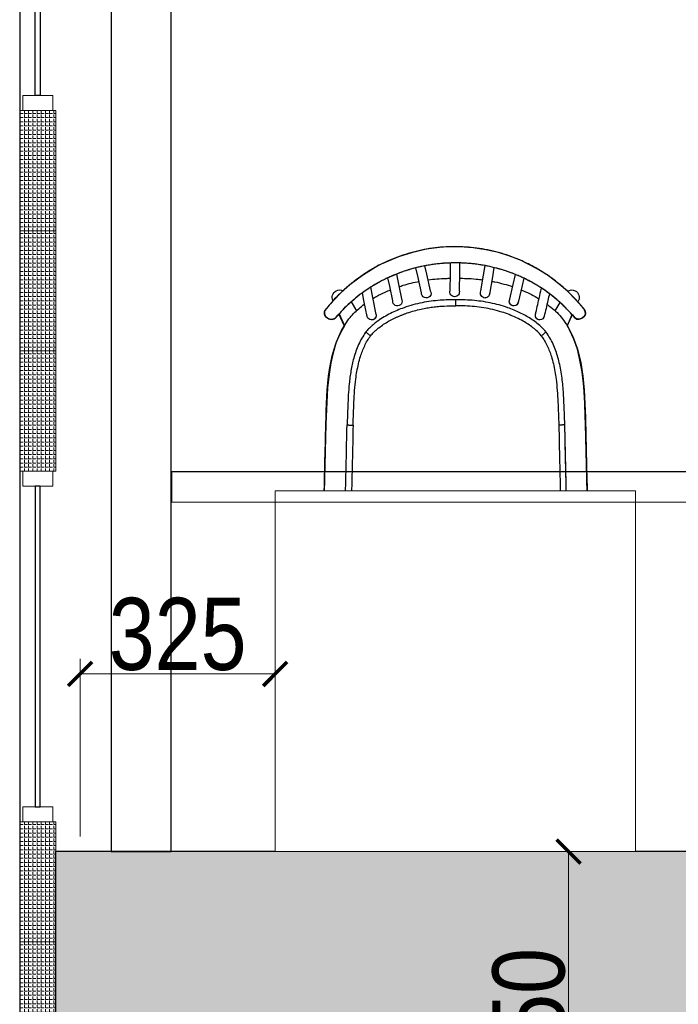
# Model space of a CAD drawing. Header units: millimetres. Extents: x -106827 to 92813, y -35754 to 7831.
# Tile 131 of 150: x -3996 to -2900, y -22921 to -21283. Entities that reach past the tile are written whole.
import ezdxf
from ezdxf.xclip import XClip

# ---------------------------------------------------------------- set-up
doc = ezdxf.new("R2010")
doc.units = ezdxf.units.MM
doc.header["$XCLIPFRAME"] = 2
doc.header["$PDMODE"] = 35
doc.linetypes.add('General Arrangement Plan$0$( Hidden )', pattern=[0.375, 0.25, -0.125])
for name, color, linetype, lineweight in [('General Arrangement Plan$0$DIM', 7, 'Continuous', 13), ('General Arrangement Plan$1$0 Existing_ Walls_Pen_No__1', 7, 'Continuous', 13), ('General Arrangement Plan$1$glass partition', 132, 'Continuous', 0)]:
    doc.layers.add(name, color=color, linetype=linetype, lineweight=lineweight)
doc.layers.add('General Arrangement Plan$1$A - Furniture', color=7, linetype='Continuous', lineweight=5, true_color=0x0066cc)
for name, color, linetype in [('General Arrangement Plan$1$Furniture', 7, 'Continuous'), ('General Arrangement Plan$1$id-partition', 7, 'Continuous'), ('IFF-35 HEAVY', 100, 'Continuous'), ('M-HVAC-INSULATION', 7, 'Continuous')]:
    doc.layers.add(name, color=color, linetype=linetype)
doc.styles.add('General Arrangement Plan$1$Standard', font='ARIALN.TTF')
doc.dimstyles.new('General Arrangement Plan$1$TFS-Dim', dxfattribs={"dimtxt": 120, "dimasz": 40, "dimexe": 25, "dimexo": 25, "dimgap": 4.5, "dimtad": 1, "dimdec": 0, "dimzin": 0, "dimdsep": 46, "dimtxsty": 'General Arrangement Plan$1$Standard', "dimblk": 'General Arrangement Plan$1$_ArchTick', "dimcen": 0.09, "dimdle": 2, "dimclrd": 256, "dimclre": 8, "dimadec": 0, "dimazin": 0, "dimtfac": 1, "dimtdec": 0, "dimtofl": 0, "dimtmove": 1, "dimatfit": 3, "dimfxl": 1, "dimtolj": 1, "dimtzin": 0, "dimlwd": -1, "dimlwe": -1, "dimarcsym": 0})

# ---------------------------------------------------------------- blocks, each defined once
blk = doc.blocks.new('General Arrangement Plan$1$SPINDLE CHAIR')
at = {"layer": 'General Arrangement Plan$1$Furniture', "extrusion": (0, 0, -1)}
for p, q in [((1282.61, -174.23), (1284.59, -173.49)), ((1284.59, -173.49), (1286.18, -172.96)), ((1286.18, -172.96), (1288.27, -172.52)), ((1288.27, -172.52), (1290.36, -172.19)), ((1290.36, -172.19), (1292.63, -172.04)), ((1292.63, -172.04), (1295.52, -172.09)), ((1295.52, -172.09), (1298.2, -172.42)), ((1298.2, -172.42), (1300.62, -173.03)), ((1300.62, -173.03), (1302.78, -173.69)), ((1279.72, -175.68), (1282.61, -174.23)), ((1302.78, -173.69), (1306.07, -175.12)), ((1306.07, -175.12), (1308.79, -176.8)), ((1276.06, -178.23), (1277.89, -176.83)), ((1277.89, -176.83), (1279.72, -175.68)), ((1308.79, -176.8), (1310.91, -178.36)), ((1274.66, -179.42), (1276.06, -178.23)), ((1310.91, -178.36), (1312.34, -179.66)), ((1273.33, -180.8), (1274.66, -179.42)), ((1312.34, -179.66), (1313.54, -180.9)), ((1271.93, -182.32), (1273.33, -180.8)), ((1313.54, -180.9), (1314.57, -182.03)), ((1271.7, -183.21), (1271.72, -182.88)), ((1271.85, -183.57), (1271.7, -183.21)), ((1271.72, -182.88), (1271.93, -182.32)), ((1273.91, -183.32), (1273.46, -183.83)), ((1274.7, -185.15), (1273.91, -183.32)), ((1312.7, -183.2), (1311.81, -185.16)), ((1312.86, -183.38), (1312.7, -183.2)), ((1313.16, -183.72), (1312.86, -183.38)), ((1314.57, -182.03), (1314.81, -182.32)), ((1314.81, -182.32), (1315.04, -182.64)), ((1315.08, -183.35), (1314.96, -183.61)), ((1315.04, -182.64), (1315.12, -182.86)), ((1315.11, -183.15), (1315.08, -183.35)), ((1315.12, -182.86), (1315.11, -183.15)), ((1272.28, -183.93), (1271.85, -183.57)), ((1272.71, -184.05), (1272.28, -183.93)), ((1273.1, -184.05), (1272.71, -184.05)), ((1273.46, -183.83), (1273.1, -184.05)), ((1313.49, -184.03), (1313.16, -183.72)), ((1313.85, -184.13), (1313.49, -184.03)), ((1314.25, -184.09), (1313.85, -184.13)), ((1314.37, -184.02), (1314.25, -184.09)), ((1314.57, -183.93), (1314.37, -184.02)), ((1314.74, -183.81), (1314.57, -183.93)), ((1314.96, -183.61), (1314.74, -183.81)), ((1273.63, -187.38), (1274.7, -185.15)), ((1311.81, -185.16), (1312.22, -185.94)), ((1312.22, -185.94), (1312.6, -186.68)), ((1312.6, -186.68), (1313.15, -187.9)), ((1273.03, -189.06), (1273.63, -187.38)), ((1313.15, -187.9), (1313.7, -189.68)), ((1272.65, -190.63), (1273.03, -189.06)), ((1313.7, -189.68), (1314.07, -191.33)), ((1272.24, -192.82), (1272.65, -190.63)), ((1314.07, -191.33), (1314.31, -192.85)), ((1271.95, -195.27), (1272.24, -192.82)), ((1314.31, -192.85), (1314.62, -195.48)), ((1271.77, -198.03), (1271.95, -195.27)), ((1314.62, -195.48), (1314.63, -195.48)), ((1314.63, -195.48), (1314.9, -201.49)), ((1271.72, -200.22), (1271.77, -198.03)), ((1271.66, -201.49), (1271.72, -200.22)), ((1271.35, -215.2), (1271.66, -201.49)), ((1314.9, -201.49), (1315.21, -215.26)), ((1271.35, -215.3), (1271.35, -215.2)), ((1271.38, -215.8), (1271.35, -215.3)), ((1271.53, -216.29), (1271.38, -215.8)), ((1315.18, -215.63), (1315.02, -216.36)), ((1315.21, -215.26), (1315.18, -215.63)), ((1271.8, -216.87), (1271.53, -216.29)), ((1272.2, -217.36), (1271.8, -216.87)), ((1272.59, -217.71), (1272.2, -217.36)), ((1273.17, -218.04), (1272.59, -217.71)), ((1314.14, -217.57), (1313.63, -217.92)), ((1314.62, -217.03), (1314.14, -217.57)), ((1315.02, -216.36), (1314.62, -217.03)), ((1273.77, -218.2), (1273.17, -218.04)), ((1274.35, -218.26), (1273.77, -218.2)), ((1312.21, -218.26), (1274.35, -218.26)), ((1312.97, -218.18), (1312.21, -218.26)), ((1313.63, -217.92), (1312.97, -218.18))]:
    blk.add_line(p, q, dxfattribs=at)
at = {"layer": 'General Arrangement Plan$1$Furniture'}
for p, q in [((1288.65, -176.76), (1288.4, -175.17)), ((1292.65, -174.73), (1292.67, -176.39)), ((1294.17, -176.56), (1294.14, -174.73)), ((1298.45, -175.21), (1298.13, -176.61)), ((1283.74, -178.33), (1283.35, -176.65)), ((1286.93, -175.49), (1287.18, -177.01)), ((1289.08, -179.39), (1288.65, -176.76)), ((1292.67, -176.39), (1292.71, -179.31)), ((1294.21, -179.28), (1294.17, -176.56)), ((1298.13, -176.61), (1297.51, -179.34)), ((1299.55, -177.13), (1299.91, -175.54)), ((1303.14, -176.58), (1302.78, -178.27)), ((1281.96, -177.26), (1282.24, -178.49)), ((1282.24, -178.49), (1282.88, -181.29)), ((1284.34, -180.96), (1283.74, -178.33)), ((1287.18, -177.01), (1287.65, -179.93)), ((1298.97, -179.68), (1299.55, -177.13)), ((1302.78, -178.27), (1302.22, -180.98)), ((1304.25, -178.57), (1304.55, -177.19)), ((1303.74, -181), (1304.25, -178.57)), ((1307.47, -178.78), (1307.13, -180.47)), ((1308.56, -180.96), (1308.81, -179.7)), ((1272.84, -180.99), (1272.94, -181.21)), ((1276.73, -182.71), (1275.91, -181.3)), ((1307.13, -180.47), (1306.55, -183.31)), ((1308.01, -183.62), (1308.56, -180.96)), ((1310.7, -181.21), (1309.82, -182.71)), ((1313.7, -181.03), (1313.72, -180.99)), ((1271.71, -182.86), (1271.69, -183.03)), ((1273.91, -183.34), (1274.74, -185.15)), ((1311.82, -185.15), (1312.71, -183.2)), ((1315.1, -183.25), (1315.12, -183.08)), ((1272.21, -183.86), (1272.2, -183.86)), ((1278.23, -186.23), (1278.76, -185.65)), ((1274.84, -213.88), (1275.12, -201.67)), ((1273.2, -218.02), (1272.74, -219.01)), ((1274.96, -220.16), (1276.07, -218.26)), ((1310.49, -218.26), (1311.61, -220.16)), ((1313.82, -219.01), (1313.37, -218.02))]:
    blk.add_line(p, q, dxfattribs=at)
for centre, radius, start, end in [((1273.97, -180.47), 1.25, 117.447, 204.574), ((1273.97, -180.47), 1.25, 56.327, 117.447), ((1288.39, -179.8), 0.75, 177.8272, 270), ((1288.36, -179.75), 0.807, 272.0907, 26.554), ((1293.49, -179.54), 0.821, 163.5335, 267.6725), ((1293.43, -179.54), 0.82, 272.3434, 18.2433), ((1298.18, -179.76), 0.794, 147.9665, 6.382), ((1312.58, -180.47), 1.25, 62.553, 116.2893), ((1312.58, -180.47), 1.25, 335.4289, 62.553), ((1283.61, -181.13), 0.75, 181.8784, 270), ((1283.61, -181.13), 0.75, 192.7269, 261.4854), ((1283.61, -181.13), 0.75, 270, 23.451), ((1302.98, -181.11), 0.772, 159.0637, 8.4275), ((1279.28, -183.46), 0.75, 270, 23.6737), ((1307.28, -183.46), 0.75, 157.3975, 359.0775), ((1307.28, -183.46), 0.75, 167.9079, 261.4872), ((1279.28, -183.46), 0.75, 181.8829, 270), ((1273.88, -219.53), 1.25, 155.3531, 242.4772), ((1312.68, -219.53), 1.25, 297.5228, 24.6498), ((1273.88, -219.53), 1.25, 242.4772, 329.6042), ((1312.68, -219.53), 1.25, 210.3987, 297.5228)]:
    blk.add_arc(centre, radius, start, end, dxfattribs=at)
for points, knots in [([(1272.04, -182.25), (1272.44, -181.78), (1273.23, -180.83), (1274.55, -179.52), (1275.94, -178.28), (1277.41, -177.15), (1278.95, -176.12), (1280.56, -175.19), (1282.23, -174.38), (1283.95, -173.68), (1285.72, -173.09), (1287.51, -172.63), (1289.33, -172.3), (1291.17, -172.09), (1293.02, -172), (1294.87, -172.03), (1296.71, -172.19), (1298.53, -172.48), (1300.33, -172.89), (1302.1, -173.42), (1303.82, -174.06), (1305.5, -174.82), (1307.13, -175.69), (1308.69, -176.67), (1310.19, -177.76), (1311.62, -178.93), (1312.85, -180.1), (1313.91, -181.23), (1314.5, -181.95), (1314.8, -182.31)], [0, 0, 0, 0, 0.037753, 0.075634, 0.113559, 0.151441, 0.189193, 0.226953, 0.264842, 0.302775, 0.340664, 0.378422, 0.41605, 0.453808, 0.491609, 0.529366, 0.566994, 0.604451, 0.642035, 0.679663, 0.717248, 0.754706, 0.792252, 0.829925, 0.867641, 0.905315, 0.942862, 0.971431, 1, 1, 1, 1]), ([(1273.58, -183.72), (1273.6, -183.69), (1273.81, -183.44), (1274.22, -182.98), (1274.82, -182.34), (1275.44, -181.73), (1276.09, -181.13), (1276.76, -180.56), (1277.44, -180.01), (1278.15, -179.49), (1278.87, -179), (1279.61, -178.53), (1280.36, -178.08), (1281.13, -177.66), (1281.91, -177.28), (1282.7, -176.91), (1283.5, -176.58), (1284.32, -176.27), (1285.14, -175.99), (1285.97, -175.74), (1286.81, -175.51), (1287.65, -175.32), (1288.49, -175.15), (1289.33, -175.01), (1290.18, -174.89), (1291.04, -174.81), (1291.9, -174.75), (1292.76, -174.72), (1293.62, -174.71), (1294.48, -174.74), (1295.33, -174.79), (1296.17, -174.86), (1297.02, -174.97), (1297.87, -175.1), (1298.71, -175.26), (1299.56, -175.45), (1300.4, -175.66), (1301.23, -175.9), (1302.05, -176.17), (1302.85, -176.46), (1303.65, -176.78), (1304.44, -177.13), (1305.22, -177.51), (1306, -177.91), (1306.76, -178.34), (1307.51, -178.8), (1308.24, -179.28), (1308.95, -179.79), (1309.65, -180.32), (1310.32, -180.87), (1310.98, -181.46), (1311.62, -182.06), (1312.24, -182.69), (1312.77, -183.26), (1313.08, -183.63), (1313.21, -183.78)], [0, 0, 0, 0, 0.002447, 0.022295, 0.042261, 0.062362, 0.082432, 0.102392, 0.122335, 0.142241, 0.162094, 0.181877, 0.201575, 0.221175, 0.240642, 0.260016, 0.279377, 0.298692, 0.317932, 0.337071, 0.356085, 0.374954, 0.393681, 0.412305, 0.430984, 0.449726, 0.468494, 0.487242, 0.505929, 0.524516, 0.542973, 0.561355, 0.579829, 0.598494, 0.617308, 0.636226, 0.655197, 0.674167, 0.69307, 0.711886, 0.730801, 0.749975, 0.769325, 0.788817, 0.808412, 0.828068, 0.847741, 0.867377, 0.887033, 0.90691, 0.926834, 0.946794, 0.966779, 0.986776, 1, 1, 1, 1]), ([(1273.59, -183.71), (1273.86, -183.4), (1274.39, -182.78), (1275.25, -181.9), (1276.23, -180.99), (1277.35, -180.07), (1278.61, -179.15), (1279.94, -178.31), (1281.32, -177.55), (1282.74, -176.88), (1284.19, -176.3), (1285.67, -175.81), (1287.19, -175.41), (1288.73, -175.09), (1290.32, -174.86), (1291.96, -174.73), (1293.64, -174.7), (1295.32, -174.77), (1296.99, -174.95), (1298.66, -175.23), (1300.35, -175.63), (1302.02, -176.14), (1303.65, -176.77), (1305.23, -177.49), (1306.74, -178.31), (1308.19, -179.23), (1309.56, -180.23), (1310.86, -181.33), (1312.09, -182.5), (1312.83, -183.34), (1313.2, -183.77)], [0, 0, 0, 0, 0.0280902, 0.0561968, 0.0842871, 0.1196311, 0.1550798, 0.1905589, 0.225998, 0.2613339, 0.2956697, 0.3301173, 0.3645973, 0.3990344, 0.4333614, 0.4697086, 0.5061961, 0.5427325, 0.5792226, 0.6155721, 0.6539438, 0.6924615, 0.7310385, 0.7695742, 0.807961, 0.8462813, 0.8847285, 0.9232218, 0.9616747, 1, 1, 1, 1]), ([(1287.3, -177.78), (1287.12, -177.81), (1286.44, -177.92), (1285.27, -178.21), (1284.3, -178.52), (1283.82, -178.67)], [0, 0, 0, 0, 0.149242, 0.578859, 1, 1, 1, 1]), ([(1292.68, -177.27), (1292.3, -177.28), (1291.37, -177.29), (1290.07, -177.37), (1289.15, -177.49), (1288.78, -177.54)], [0, 0, 0, 0, 0.290815, 0.714107, 1, 1, 1, 1]), ([(1297.92, -177.55), (1297.9, -177.55), (1297.4, -177.46), (1296.38, -177.38), (1295.15, -177.29), (1294.41, -177.28), (1294.18, -177.28)], [0, 0, 0, 0, 0.014529, 0.407218, 0.814085, 1, 1, 1, 1]), ([(1302.7, -178.67), (1302.48, -178.6), (1301.81, -178.36), (1300.71, -178.07), (1299.82, -177.88), (1299.4, -177.79)], [0, 0, 0, 0, 0.204902, 0.620005, 1, 1, 1, 1]), ([(1277.69, -179.84), (1277.77, -180.21), (1278.06, -181.47), (1278.35, -182.74), (1278.55, -183.63)], [0, 0, 0, 0, 0.294869, 1, 1, 1, 1]), ([(1280.01, -183.3), (1279.81, -182.41), (1279.47, -180.95), (1279.14, -179.48), (1279.01, -178.91)], [0, 0, 0, 0, 0.60764, 1, 1, 1, 1]), ([(1282.4, -179.2), (1282.37, -179.21), (1281.9, -179.39), (1281.01, -179.82), (1280.04, -180.3), (1279.53, -180.63), (1279.42, -180.7)], [0, 0, 0, 0, 0.027238, 0.456154, 0.88281, 1, 1, 1, 1]), ([(1307.09, -180.66), (1306.88, -180.54), (1306.22, -180.14), (1305.23, -179.65), (1304.43, -179.32), (1304.12, -179.2)], [0, 0, 0, 0, 0.217756, 0.700928, 1, 1, 1, 1]), ([(1278.09, -181.59), (1277.87, -181.75), (1277.28, -182.18), (1276.4, -182.97), (1275.81, -183.66), (1275.51, -184)], [0, 0, 0, 0, 0.228539, 0.61631, 1, 1, 1, 1]), ([(1278.26, -186.2), (1278.4, -186.05), (1278.66, -185.74), (1279.21, -185.21), (1279.9, -184.62), (1280.75, -184.01), (1281.66, -183.47), (1282.59, -182.99), (1283.58, -182.55), (1284.73, -182.11), (1286.05, -181.7), (1287.53, -181.35), (1289.03, -181.09), (1290.55, -180.93), (1291.95, -180.85), (1292.85, -180.84), (1293.24, -180.84)], [0, 0, 0, 0, 0.037557, 0.075114, 0.138939, 0.202999, 0.267261, 0.331548, 0.395565, 0.464161, 0.55676, 0.649619, 0.74264, 0.835639, 0.928355, 1, 1, 1, 1]), ([(1293.24, -181.84), (1293.24, -181.83), (1293.24, -181.76), (1293.24, -181.57), (1293.24, -181.3), (1293.24, -181.05), (1293.24, -180.88), (1293.24, -180.85), (1293.24, -180.84)], [10.070821, 10.070821, 10.070821, 10.070821, 10.087273, 10.212125, 10.4268, 10.641474, 10.856147, 11.070821, 11.070821, 11.070821, 11.070821]), ([(1293.24, -180.84), (1293.68, -180.85), (1294.56, -180.85), (1295.94, -180.93), (1297.39, -181.08), (1298.9, -181.33), (1300.4, -181.69), (1301.78, -182.12), (1303.02, -182.6), (1304.13, -183.11), (1305.21, -183.69), (1306.09, -184.27), (1306.78, -184.79), (1307.29, -185.22), (1307.78, -185.69), (1308.07, -186.03), (1308.22, -186.2)], [11.070821, 11.070821, 11.070821, 11.070821, 11.151038, 11.231372, 11.324409, 11.417433, 11.512078, 11.606722, 11.680895, 11.75506, 11.830633, 11.906179, 11.947031, 11.987878, 12.02935, 12.070821, 12.070821, 12.070821, 12.070821]), ([(1311.05, -184), (1310.8, -183.71), (1310.29, -183.12), (1309.43, -182.32), (1308.8, -181.8), (1308.46, -181.56), (1308.44, -181.55)], [9.1869713, 9.1869713, 9.1869713, 9.1869713, 9.5101533, 9.8359785, 10.1657672, 10.1869713, 10.1869713, 10.1869713, 10.1869713]), ([(1272.04, -182.25), (1272.02, -182.28), (1271.97, -182.34), (1271.91, -182.42), (1271.86, -182.5), (1271.82, -182.56), (1271.78, -182.62), (1271.75, -182.7), (1271.72, -182.78), (1271.72, -182.83), (1271.72, -182.85)], [0, 0, 0, 0, 0.145603, 0.295145, 0.452736, 0.582392, 0.680604, 0.790125, 0.922908, 1, 1, 1, 1]), ([(1279.03, -186.85), (1279.24, -186.6), (1279.68, -186.12), (1280.42, -185.48), (1281.21, -184.92), (1282.13, -184.36), (1283.18, -183.81), (1284.38, -183.31), (1285.68, -182.85), (1287.09, -182.46), (1288.61, -182.16), (1290.14, -181.96), (1291.69, -181.86), (1292.72, -181.85), (1293.24, -181.84)], [9.0708212, 9.0708212, 9.0708212, 9.0708212, 9.133927, 9.1969201, 9.259262, 9.3214292, 9.4045431, 9.4882695, 9.5720444, 9.6718279, 9.7711799, 9.8706045, 9.9704827, 10.0708212, 10.0708212, 10.0708212, 10.0708212]), ([(1297.12, -182.07), (1296.8, -182.03), (1296.16, -181.95), (1294.86, -181.86), (1293.89, -181.85), (1293.24, -181.84)], [9, 9, 9, 9, 9.249457, 9.499677, 10, 10, 10, 10]), ([(1299.02, -182.4), (1298.71, -182.33), (1298.08, -182.2), (1297.44, -182.11), (1297.12, -182.07)], [8, 8, 8, 8, 8.499658, 9, 9, 9, 9]), ([(1301.35, -183.05), (1300.97, -182.92), (1300.2, -182.67), (1299.42, -182.49), (1299.02, -182.4)], [7, 7, 7, 7, 7.500986, 8, 8, 8, 8]), ([(1301.81, -183.21), (1301.74, -183.18), (1301.58, -183.13), (1301.43, -183.07), (1301.35, -183.05)], [6, 6, 6, 6, 6.499946, 7, 7, 7, 7]), ([(1302.71, -183.57), (1302.57, -183.51), (1302.27, -183.38), (1301.96, -183.27), (1301.81, -183.21)], [5, 5, 5, 5, 5.499433, 6, 6, 6, 6]), ([(1315.12, -183.09), (1315.12, -183.09), (1315.13, -183.05), (1315.13, -182.98), (1315.12, -182.88), (1315.1, -182.79), (1315.07, -182.71), (1315.04, -182.65), (1315, -182.58), (1314.95, -182.51), (1314.89, -182.42), (1314.84, -182.35), (1314.81, -182.31), (1314.8, -182.31)], [0, 0, 0, 0, 0.003605, 0.120624, 0.229091, 0.328689, 0.418785, 0.499127, 0.587843, 0.71957, 0.845278, 0.977296, 1, 1, 1, 1]), ([(1271.95, -183.66), (1271.97, -183.68), (1272.06, -183.74), (1272.14, -183.81), (1272.2, -183.86)], [3.068359, 3.068359, 3.068359, 3.068359, 3.31831, 4.068359, 4.068359, 4.068359, 4.068359]), ([(1272.2, -183.85), (1272.23, -183.88), (1272.31, -183.94), (1272.46, -184.01), (1272.63, -184.06), (1272.81, -184.08), (1272.99, -184.07), (1273.16, -184.02), (1273.32, -183.94), (1273.47, -183.85), (1273.54, -183.76), (1273.58, -183.72)], [0, 0, 0, 0, 0.0780905, 0.1944638, 0.3102857, 0.4275734, 0.5443646, 0.6615738, 0.7785734, 0.8946022, 1, 1, 1, 1]), ([(1272.21, -183.86), (1272.25, -183.89), (1272.39, -183.99), (1272.67, -184.08), (1273.02, -184.07), (1273.35, -183.95), (1273.51, -183.79), (1273.59, -183.71)], [0.0043657, 0.0043657, 0.0043657, 0.0043657, 0.0966591, 0.3315507, 0.5594347, 0.779919, 1.0043657, 1.0043657, 1.0043657, 1.0043657]), ([(1303.59, -183.97), (1303.45, -183.9), (1303.16, -183.76), (1302.86, -183.63), (1302.71, -183.57)], [4, 4, 4, 4, 4.499736, 5, 5, 5, 5]), ([(1304.45, -184.42), (1304.31, -184.35), (1304.03, -184.19), (1303.74, -184.04), (1303.59, -183.97)], [3, 3, 3, 3, 3.500135, 4, 4, 4, 4]), ([(1306.06, -185.5), (1305.8, -185.31), (1305.29, -184.92), (1304.73, -184.59), (1304.45, -184.42)], [2, 2, 2, 2, 2.501751, 3, 3, 3, 3]), ([(1313.2, -183.77), (1313.22, -183.79), (1313.33, -183.91), (1313.56, -184.07), (1313.91, -184.15), (1314.27, -184.11), (1314.48, -183.99), (1314.58, -183.92)], [1, 1, 1, 1, 1.071689, 1.307433, 1.541744, 1.769658, 2, 2, 2, 2]), ([(1313.21, -183.78), (1313.23, -183.8), (1313.29, -183.87), (1313.4, -183.96), (1313.55, -184.05), (1313.72, -184.11), (1313.89, -184.13), (1314.07, -184.13), (1314.24, -184.1), (1314.41, -184.03), (1314.53, -183.97), (1314.58, -183.92), (1314.59, -183.92)], [0, 0, 0, 0, 0.05904, 0.173329, 0.285847, 0.400752, 0.513829, 0.629823, 0.74441, 0.861655, 0.977824, 1, 1, 1, 1]), ([(1314.59, -183.92), (1314.61, -183.9), (1314.69, -183.84), (1314.78, -183.77), (1314.84, -183.72)], [0, 0, 0, 0, 0.250051, 1, 1, 1, 1]), ([(1275.12, -201.66), (1275.15, -200.85), (1275.21, -199.24), (1275.29, -197.18), (1275.41, -195.5), (1275.54, -194.2), (1275.72, -192.89), (1275.95, -191.65), (1276.25, -190.46), (1276.6, -189.33), (1277.05, -188.23), (1277.58, -187.19), (1278.01, -186.56), (1278.22, -186.26)], [0, 0, 0, 0, 0.152314, 0.304633, 0.386803, 0.468967, 0.551558, 0.634133, 0.707621, 0.781091, 0.856267, 0.931414, 1, 1, 1, 1]), ([(1306.94, -186.28), (1306.8, -186.15), (1306.52, -185.87), (1306.22, -185.63), (1306.06, -185.5)], [1, 1, 1, 1, 1.498519, 2, 2, 2, 2]), ([(1307.46, -186.85), (1307.37, -186.75), (1307.21, -186.56), (1307.03, -186.37), (1306.94, -186.28)], [0, 0, 0, 0, 0.500056, 1, 1, 1, 1]), ([(1308.27, -186.26), (1308.49, -186.58), (1308.92, -187.23), (1309.46, -188.28), (1309.9, -189.39), (1310.25, -190.51), (1310.52, -191.6), (1310.72, -192.66), (1310.88, -193.74), (1311.04, -195.08), (1311.16, -196.68), (1311.27, -198.96), (1311.32, -200.62), (1311.36, -201.66)], [27.08542, 27.08542, 27.08542, 27.08542, 27.15857, 27.231744, 27.307501, 27.383286, 27.45106, 27.518844, 27.587148, 27.655458, 27.77238, 27.889426, 28.08542, 28.08542, 28.08542, 28.08542]), ([(1279.03, -186.85), (1278.84, -187.11), (1278.48, -187.64), (1278.04, -188.5), (1277.66, -189.38), (1277.31, -190.38), (1277.01, -191.51), (1276.75, -192.77), (1276.54, -194.25), (1276.37, -195.94), (1276.26, -197.86), (1276.19, -199.78), (1276.15, -201.06), (1276.12, -201.7)], [32.188056, 32.188056, 32.188056, 32.188056, 32.251035, 32.313682, 32.375857, 32.437959, 32.521077, 32.604538, 32.687818, 32.812738, 32.937834, 33.062944, 33.188056, 33.188056, 33.188056, 33.188056]), ([(1310.36, -201.7), (1310.34, -201.06), (1310.29, -199.78), (1310.22, -197.86), (1310.11, -195.94), (1309.95, -194.24), (1309.73, -192.76), (1309.47, -191.5), (1309.17, -190.37), (1308.82, -189.37), (1308.44, -188.49), (1308, -187.64), (1307.64, -187.11), (1307.46, -186.85)], [18.014599, 18.014599, 18.014599, 18.014599, 18.139799, 18.26499, 18.390177, 18.515418, 18.598779, 18.682141, 18.765664, 18.827908, 18.889888, 18.95195, 19.014599, 19.014599, 19.014599, 19.014599])]:
    blk.add_open_spline(points, degree=3, knots=knots, dxfattribs=at)
for points, weights, degree in [([(1271.97, -183.67), (1271.76, -183.52), (1271.66, -183.28), (1271.69, -183.03)], [1, 0.910512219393, 0.910512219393, 1], 3), ([(1271.69, -183.03), (1271.66, -183.28), (1271.76, -183.51), (1271.95, -183.66)], [1, 0.9151413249, 0.9151413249, 1], 3), ([(1315.1, -183.25), (1315.08, -183.45), (1314.98, -183.61), (1314.83, -183.73)], [1, 0.945148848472, 0.945148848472, 1], 3), ([(1314.84, -183.72), (1314.99, -183.61), (1315.08, -183.44), (1315.1, -183.25)], [1, 0.948237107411, 0.948237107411, 1], 3), ([(1271.97, -183.67), (1272.05, -183.73), (1272.13, -183.8), (1272.21, -183.86)], [1, 0.999998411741, 0.999998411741, 1], 3), ([(1314.58, -183.92), (1314.7, -183.83), (1314.83, -183.73)], [1, 0.999997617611, 1], 2), ([(1278.22, -186.26), (1278.23, -186.24), (1278.25, -186.22), (1278.26, -186.2)], [1, 0.99958207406, 0.99958207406, 1], 3), ([(1308.22, -186.2), (1308.24, -186.22), (1308.25, -186.24), (1308.27, -186.26)], [1, 0.99958207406, 0.99958207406, 1], 3), ([(1275.12, -201.68), (1275.12, -201.67), (1275.12, -201.67), (1275.12, -201.66)], [1, 0.999982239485, 0.999982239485, 1], 3), ([(1311.36, -201.68), (1311.36, -201.67), (1311.36, -201.67), (1311.36, -201.66)], [1, 0.999982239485, 0.999982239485, 1], 3)]:
    blk.add_rational_spline(points, weights, degree=degree, dxfattribs=at)
for points, degree in [([(1275.51, -184), (1271.82, -188.97), (1271.88, -195.66), (1271.66, -201.49)], 3), ([(1271.95, -183.66), (1271.96, -183.67), (1271.96, -183.67), (1271.97, -183.67)], 3), ([(1273.59, -183.71), (1273.59, -183.71), (1273.58, -183.72), (1273.58, -183.72)], 3), ([(1314.9, -201.49), (1314.68, -195.66), (1314.74, -188.97), (1311.05, -184)], 3), ([(1313.21, -183.78), (1313.21, -183.78), (1313.2, -183.77), (1313.2, -183.77)], 3), ([(1314.59, -183.92), (1314.58, -183.92), (1314.58, -183.92)], 2), ([(1314.83, -183.73), (1314.83, -183.73), (1314.84, -183.73), (1314.84, -183.72)], 3), ([(1278.26, -186.2), (1278.27, -186.21), (1278.27, -186.21), (1278.28, -186.22)], 3), ([(1278.28, -186.22), (1278.29, -186.23), (1278.3, -186.24), (1278.32, -186.25)], 3), ([(1278.32, -186.25), (1278.34, -186.27), (1278.37, -186.29), (1278.39, -186.31)], 3), ([(1278.39, -186.31), (1278.42, -186.34), (1278.45, -186.37), (1278.48, -186.39)], 3), ([(1278.48, -186.39), (1278.52, -186.42), (1278.56, -186.46), (1278.6, -186.49)], 3), ([(1278.6, -186.49), (1278.64, -186.53), (1278.69, -186.56), (1278.73, -186.6)], 3), ([(1278.73, -186.6), (1278.78, -186.64), (1278.83, -186.68), (1278.88, -186.72)], 3), ([(1307.61, -186.72), (1307.66, -186.68), (1307.7, -186.64), (1307.75, -186.6)], 3), ([(1307.75, -186.6), (1307.8, -186.56), (1307.84, -186.53), (1307.88, -186.49)], 3), ([(1307.88, -186.49), (1307.92, -186.46), (1307.96, -186.43), (1308, -186.39)], 3), ([(1308, -186.39), (1308.03, -186.37), (1308.06, -186.34), (1308.09, -186.31)], 3), ([(1308.09, -186.31), (1308.12, -186.29), (1308.14, -186.27), (1308.17, -186.25)], 3), ([(1308.17, -186.25), (1308.18, -186.24), (1308.19, -186.23), (1308.21, -186.22)], 3), ([(1308.21, -186.22), (1308.21, -186.21), (1308.22, -186.21), (1308.22, -186.2)], 3), ([(1278.88, -186.72), (1278.93, -186.76), (1278.98, -186.81), (1279.03, -186.85)], 3), ([(1307.46, -186.85), (1307.51, -186.81), (1307.56, -186.76), (1307.61, -186.72)], 3), ([(1271.66, -201.49), (1271.56, -206.06), (1271.45, -210.63), (1271.35, -215.2)], 3), ([(1274.84, -213.88), (1274.94, -209.81), (1275.03, -205.75), (1275.12, -201.68)], 3), ([(1275.12, -201.66), (1275.13, -201.66), (1275.14, -201.66), (1275.14, -201.66)], 3), ([(1275.14, -201.66), (1275.16, -201.66), (1275.18, -201.67), (1275.2, -201.67)], 3), ([(1275.2, -201.67), (1275.23, -201.67), (1275.26, -201.67), (1275.29, -201.67)], 3), ([(1275.29, -201.67), (1275.33, -201.67), (1275.38, -201.67), (1275.42, -201.67)], 3), ([(1275.42, -201.67), (1275.47, -201.68), (1275.52, -201.68), (1275.57, -201.68)], 3), ([(1275.57, -201.68), (1275.63, -201.68), (1275.68, -201.68), (1275.74, -201.69)], 3), ([(1275.74, -201.69), (1275.8, -201.69), (1275.87, -201.69), (1275.93, -201.69)], 3), ([(1276.12, -201.7), (1276.03, -205.77), (1275.94, -209.84), (1275.84, -213.91)], 3), ([(1275.93, -201.69), (1275.99, -201.7), (1276.06, -201.7), (1276.12, -201.7)], 3), ([(1310.36, -201.7), (1310.45, -205.77), (1310.55, -209.84), (1310.64, -213.92)], 3), ([(1310.55, -201.7), (1310.49, -201.7), (1310.42, -201.7), (1310.36, -201.7)], 3), ([(1310.74, -201.69), (1310.68, -201.69), (1310.62, -201.69), (1310.55, -201.7)], 3), ([(1310.91, -201.68), (1310.86, -201.68), (1310.8, -201.69), (1310.74, -201.69)], 3), ([(1311.07, -201.68), (1311.01, -201.68), (1310.96, -201.68), (1310.91, -201.68)], 3), ([(1311.19, -201.67), (1311.15, -201.67), (1311.11, -201.67), (1311.07, -201.68)], 3), ([(1311.28, -201.67), (1311.25, -201.67), (1311.22, -201.67), (1311.19, -201.67)], 3), ([(1311.34, -201.67), (1311.32, -201.67), (1311.3, -201.67), (1311.28, -201.67)], 3), ([(1311.36, -201.66), (1311.35, -201.67), (1311.35, -201.67), (1311.34, -201.67)], 3), ([(1311.64, -213.89), (1311.55, -209.82), (1311.45, -205.75), (1311.36, -201.68)], 3), ([(1315.21, -215.2), (1315.11, -210.63), (1315, -206.06), (1314.9, -201.49)], 3), ([(1274.86, -213.88), (1274.86, -213.88), (1274.85, -213.88), (1274.84, -213.88)], 3), ([(1274.92, -213.88), (1274.9, -213.88), (1274.88, -213.88), (1274.86, -213.88)], 3), ([(1275.01, -213.89), (1274.98, -213.89), (1274.95, -213.88), (1274.92, -213.88)], 3), ([(1275.14, -213.89), (1275.1, -213.89), (1275.05, -213.89), (1275.01, -213.89)], 3), ([(1275.29, -213.89), (1275.24, -213.89), (1275.19, -213.89), (1275.14, -213.89)], 3), ([(1275.46, -213.9), (1275.4, -213.9), (1275.35, -213.89), (1275.29, -213.89)], 3), ([(1275.65, -213.9), (1275.59, -213.9), (1275.52, -213.9), (1275.46, -213.9)], 3), ([(1275.84, -213.91), (1275.78, -213.9), (1275.71, -213.9), (1275.65, -213.9)], 3), ([(1310.64, -213.92), (1310.7, -213.91), (1310.77, -213.91), (1310.83, -213.91)], 3), ([(1310.83, -213.91), (1310.9, -213.91), (1310.96, -213.91), (1311.02, -213.91)], 3), ([(1311.02, -213.91), (1311.08, -213.91), (1311.14, -213.9), (1311.19, -213.9)], 3), ([(1311.19, -213.9), (1311.24, -213.9), (1311.3, -213.9), (1311.35, -213.9)], 3), ([(1311.35, -213.9), (1311.39, -213.9), (1311.43, -213.9), (1311.47, -213.9)], 3), ([(1311.47, -213.9), (1311.5, -213.9), (1311.53, -213.89), (1311.56, -213.89)], 3), ([(1311.56, -213.89), (1311.58, -213.89), (1311.6, -213.89), (1311.62, -213.89)], 3), ([(1311.62, -213.89), (1311.63, -213.89), (1311.63, -213.89), (1311.64, -213.89)], 3), ([(1277.24, -215.53), (1277.24, -215.47), (1277.24, -215.4), (1277.24, -215.34)], 3), ([(1277.24, -215.34), (1287.91, -215.34), (1298.57, -215.34), (1309.24, -215.35)], 3), ([(1277.24, -215.72), (1277.24, -215.66), (1277.24, -215.6), (1277.24, -215.53)], 3), ([(1277.24, -215.89), (1277.24, -215.84), (1277.24, -215.78), (1277.24, -215.72)], 3), ([(1277.24, -216.04), (1277.24, -215.99), (1277.24, -215.94), (1277.24, -215.89)], 3), ([(1277.24, -216.17), (1277.24, -216.13), (1277.24, -216.09), (1277.24, -216.04)], 3), ([(1277.24, -216.26), (1277.24, -216.23), (1277.24, -216.2), (1277.24, -216.17)], 3), ([(1309.24, -215.35), (1309.24, -215.41), (1309.24, -215.48), (1309.24, -215.54)], 3), ([(1309.24, -215.54), (1309.24, -215.6), (1309.24, -215.67), (1309.24, -215.73)], 3), ([(1309.24, -215.73), (1309.24, -215.79), (1309.24, -215.85), (1309.24, -215.9)], 3), ([(1309.24, -215.9), (1309.24, -215.95), (1309.24, -216), (1309.24, -216.05)], 3), ([(1309.24, -216.05), (1309.24, -216.1), (1309.24, -216.14), (1309.24, -216.18)], 3), ([(1309.24, -216.18), (1309.24, -216.21), (1309.24, -216.24), (1309.24, -216.27)], 3), ([(1277.24, -216.32), (1277.24, -216.3), (1277.24, -216.28), (1277.24, -216.26)], 3), ([(1277.24, -216.34), (1277.24, -216.33), (1277.24, -216.32), (1277.24, -216.32)], 3), ([(1277.24, -216.34), (1287.91, -216.34), (1298.57, -216.34), (1309.24, -216.35)], 3), ([(1309.24, -216.27), (1309.24, -216.29), (1309.24, -216.31), (1309.24, -216.33)], 3), ([(1309.24, -216.33), (1309.24, -216.33), (1309.24, -216.34), (1309.24, -216.35)], 3), ([(1274.35, -218.26), (1286.97, -218.26), (1299.59, -218.26), (1312.21, -218.26)], 3)]:
    blk.add_open_spline(points, degree=degree, dxfattribs=at)
for points, weights, knots in [([(1274.84, -213.88), (1274.83, -214.54), (1275.07, -215.15), (1275.53, -215.61), (1275.98, -216.08), (1276.59, -216.34), (1277.24, -216.34)], [1, 0.947795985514, 0.947795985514, 1, 0.947795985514, 0.947795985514, 1], [9.593486, 9.593486, 9.593486, 9.593486, 10.390228, 10.390228, 10.390228, 11.186971, 11.186971, 11.186971, 11.186971]), ([(1277.24, -215.34), (1276.86, -215.34), (1276.51, -215.19), (1276.24, -214.92), (1275.97, -214.64), (1275.83, -214.29), (1275.84, -213.91)], [1, 0.947795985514, 0.947795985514, 1, 0.947795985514, 0.947795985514, 1], [0, 0, 0, 0, 0.796743, 0.796743, 0.796743, 1.593486, 1.593486, 1.593486, 1.593486]), ([(1309.24, -216.35), (1309.89, -216.35), (1310.5, -216.09), (1310.96, -215.63), (1311.41, -215.16), (1311.65, -214.55), (1311.64, -213.89)], [1, 0.947760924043, 0.947760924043, 1, 0.947760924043, 0.947760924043, 1], [12.186971, 12.186971, 12.186971, 12.186971, 12.983985, 12.983985, 12.983985, 13.780999, 13.780999, 13.780999, 13.780999]), ([(1310.64, -213.92), (1310.65, -214.3), (1310.51, -214.65), (1310.24, -214.93), (1309.97, -215.2), (1309.62, -215.35), (1309.24, -215.35)], [1, 0.947760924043, 0.947760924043, 1, 0.947760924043, 0.947760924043, 1], [0, 0, 0, 0, 0.797014, 0.797014, 0.797014, 1.594028, 1.594028, 1.594028, 1.594028]), ([(1271.35, -215.2), (1271.33, -216.01), (1271.63, -216.78), (1272.2, -217.36), (1272.78, -217.95), (1273.53, -218.26), (1274.35, -218.26)], [1, 0.947795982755, 0.947795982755, 1, 0.947795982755, 0.947795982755, 1], [3, 3, 3, 3, 3.796743, 3.796743, 3.796743, 4.593486, 4.593486, 4.593486, 4.593486]), ([(1312.21, -218.26), (1313.03, -218.26), (1313.78, -217.95), (1314.36, -217.36), (1314.93, -216.78), (1315.23, -216.01), (1315.21, -215.2)], [1, 0.947795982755, 0.947795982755, 1, 0.947795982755, 0.947795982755, 1], [5.593486, 5.593486, 5.593486, 5.593486, 6.390228, 6.390228, 6.390228, 7.186971, 7.186971, 7.186971, 7.186971])]:
    blk.add_rational_spline(points, weights, degree=3, knots=knots, dxfattribs=at)
blk = doc.blocks.new('General Arrangement Plan$1$_ArchTick')
at = {"color": 0, "linetype": 'ByBlock', "const_width": 0.15}
blk.add_lwpolyline([(-0.5, -0.5), (0.5, 0.5)], dxfattribs=at)
blk = doc.blocks.new('*D274')
at = {"layer": 'Defpoints', "color": 0}
for p in [(148.9, 6761.3), (148.9, 6465.8), (473.5, 6465.8)]:
    blk.add_point(p, dxfattribs=at)
at = {"layer": 'General Arrangement Plan$0$DIM', "color": 8, "linetype": 'General Arrangement Plan$0$( Hidden )'}
for p, q in [((148.9, 6490.8), (148.9, 6786.3)), ((473.5, 6490.8), (473.5, 6786.3))]:
    blk.add_line(p, q, dxfattribs=at)
at = {"layer": 'General Arrangement Plan$0$DIM', "color": 8}
blk.add_line((475.5, 6761.3), (146.9, 6761.3), dxfattribs=at)
at = {"layer": 'General Arrangement Plan$0$DIM', "color": 8, "xscale": 40, "yscale": 40, "zscale": 40, "rotation": 180}
blk.add_blockref('General Arrangement Plan$1$_ArchTick', (148.9, 6761.3), dxfattribs=at)
at = {"layer": 'General Arrangement Plan$0$DIM', "color": 8, "xscale": 40, "yscale": 40, "zscale": 40}
blk.add_blockref('General Arrangement Plan$1$_ArchTick', (473.5, 6761.3), dxfattribs=at)
at = {"layer": 'General Arrangement Plan$0$DIM', "color": 0, "insert": (311.2, 6827.1), "char_height": 120, "attachment_point": 5, "style": 'General Arrangement Plan$1$Standard'}
blk.add_mtext('\\A1;325', dxfattribs=at)
blk = doc.blocks.new('*D268')
at = {"layer": 'Defpoints', "color": 0}
for p in [(913.6, 6465.8), (913.6, 5915.8), (961.8, 5915.8)]:
    blk.add_point(p, dxfattribs=at)
at = {"layer": 'General Arrangement Plan$0$DIM', "color": 8, "linetype": 'General Arrangement Plan$0$( Hidden )'}
for p, q in [((938.6, 6465.8), (986.8, 6465.8)), ((938.6, 5915.8), (986.8, 5915.8))]:
    blk.add_line(p, q, dxfattribs=at)
at = {"layer": 'General Arrangement Plan$0$DIM', "color": 8}
blk.add_line((961.8, 6467.8), (961.8, 5913.8), dxfattribs=at)
at = {"layer": 'General Arrangement Plan$0$DIM', "color": 8, "xscale": 40, "yscale": 40, "zscale": 40}
for p, rotation in [((961.8, 6465.8), 90), ((961.8, 5915.8), 270)]:
    blk.add_blockref('General Arrangement Plan$1$_ArchTick', p, dxfattribs=dict(at, rotation=rotation))
at = {"layer": 'General Arrangement Plan$0$DIM', "color": 0, "insert": (896, 6190.8), "char_height": 120, "attachment_point": 5, "rotation": 90, "style": 'General Arrangement Plan$1$Standard'}
blk.add_mtext('\\A1;550', dxfattribs=at)
blk = doc.blocks.new('A$C03659140')
at = {"color": 3, "ltscale": 10}
blk.add_lwpolyline([(99.9, 5442), (100, 10224.7), (0, 10224.7), (-0.1, 5442)], close=True, dxfattribs=at)
at = {"color": 30, "ltscale": 10}
blk.add_lwpolyline([(100, 6023.5), (1350.1, 6023.4), (1350.1, 6073.4), (100, 6073.5)], close=True, dxfattribs=at)
blk = doc.blocks.new('General Arrangement Plan')
at = {"layer": 'General Arrangement Plan$1$glass partition'}
h = blk.add_hatch(dxfattribs=at)
h.set_pattern_fill('ANGLE', color=1)
h.set_pattern_definition([(0, (-532654.8485, -109526.5166), (0, 6.985), [5.08, -1.905]), (90, (-532654.8485, -109526.5166), (-6.985, 4e-16), [5.08, -1.905])])
h.paths.add_polyline_path([(48.3, 7498.6), (108.3, 7498.6), (108.3, 7698.6), (48.3, 7698.6)])
h = blk.add_hatch(dxfattribs=at)
h.set_pattern_fill('ANGLE', color=1)
h.set_pattern_definition([(0, (-532654.8485, -109726.5166), (0, 6.985), [5.08, -1.905]), (90, (-532654.8485, -109726.5166), (-6.985, 4e-16), [5.08, -1.905])])
h.paths.add_polyline_path([(48.3, 7298.6), (108.3, 7298.6), (108.3, 7498.6), (48.3, 7498.6)])
h = blk.add_hatch(dxfattribs=at)
h.set_pattern_fill('ANGLE', color=1)
h.set_pattern_definition([(0, (-532654.8485, -109926.5166), (0, 6.985), [5.08, -1.905]), (90, (-532654.8485, -109926.5166), (-6.985, 4e-16), [5.08, -1.905])])
h.paths.add_polyline_path([(48.3, 7098.6), (108.3, 7098.6), (108.3, 7298.6), (48.3, 7298.6)])
h = blk.add_hatch(dxfattribs=at)
h.set_pattern_fill('ANGLE', color=1)
h.set_pattern_definition([(0, (-532654.8485, -110709.6044), (0, 6.985), [5.08, -1.905]), (90, (-532654.8485, -110709.6044), (-6.985, 4e-16), [5.08, -1.905])])
h.paths.add_polyline_path([(48.3, 6315.5), (108.3, 6315.5), (108.3, 6515.5), (48.3, 6515.5)])
h = blk.add_hatch(dxfattribs=at)
h.set_pattern_fill('ANGLE', color=1)
h.set_pattern_definition([(0, (-532654.8485, -110909.6044), (0, 6.985), [5.08, -1.905]), (90, (-532654.8485, -110909.6044), (-6.985, 4e-16), [5.08, -1.905])])
h.paths.add_polyline_path([(48.3, 6115.5), (108.3, 6115.5), (108.3, 6315.5), (48.3, 6315.5)])
at = {"layer": 'General Arrangement Plan$1$0 Existing_ Walls_Pen_No__1'}
blk.add_line((4837.1, 6466.7), (148.9, 6465.9), dxfattribs=at)
at = {"layer": 'General Arrangement Plan$1$glass partition', "color": 1}
for points in [[(53.3, 7723.6), (103.3, 7723.6), (103.3, 7698.6), (53.3, 7698.6)], [(48.3, 7498.6), (108.3, 7498.6), (108.3, 7698.6), (48.3, 7698.6)], [(48.3, 7298.6), (108.3, 7298.6), (108.3, 7498.6), (48.3, 7498.6)], [(48.3, 7098.6), (108.3, 7098.6), (108.3, 7298.6), (48.3, 7298.6)], [(53.3, 7073.6), (103.3, 7073.6), (103.3, 7098.6), (53.3, 7098.6)], [(53.3, 6515.5), (103.3, 6515.5), (103.3, 6540.5), (53.3, 6540.5)], [(48.3, 6315.5), (108.3, 6315.5), (108.3, 6515.5), (48.3, 6515.5)], [(48.3, 6115.5), (108.3, 6115.5), (108.3, 6315.5), (48.3, 6315.5)]]:
    blk.add_lwpolyline(points, close=True, dxfattribs=at)
at = {"layer": 'General Arrangement Plan$1$id-partition', "color": 4}
for points in [[(74.1, 7723.6), (74.1, 8256.7), (82.5, 8256.7), (82.5, 7723.6)], [(74.1, 7073.6), (74.1, 6540.5), (82.5, 6540.5), (82.5, 7073.6)]]:
    blk.add_lwpolyline(points, close=True, dxfattribs=at)
at = {"layer": 'General Arrangement Plan$1$A - Furniture', "xscale": -10, "yscale": 10, "zscale": 10}
blk.add_blockref('General Arrangement Plan$1$SPINDLE CHAIR', (13706.8, 9192.2), dxfattribs=at)
blk.add_wipeout([(1073.4, 7065.9), (1073.4, 6465.8), (473.5, 6465.8), (473.5, 7065.9)]).dxf.layer = 'General Arrangement Plan$1$A - Furniture'
at = {"layer": 'General Arrangement Plan$1$A - Furniture'}
blk.add_lwpolyline([(1073.4, 7065.9), (1073.4, 6465.8), (473.5, 6465.8), (473.5, 7065.9)], close=True, dxfattribs=at)
at = {"layer": 'General Arrangement Plan$0$DIM', "color": 9, "true_color": 0xc7c8ca}
dim = blk.add_linear_dim(base=(148.9, 6761.3), p1=(473.5, 6465.8), p2=(148.9, 6465.8), dimstyle='General Arrangement Plan$1$TFS-Dim', override={"dimclrd": 8}, dxfattribs=at)
dim.commit()
dim.dimension.update_dxf_attribs({"geometry": '*D274', "text_midpoint": (311.2, 6827.1)})
dim = blk.add_linear_dim(base=(961.8, 5915.8), p1=(913.6, 6465.8), p2=(913.6, 5915.8), angle=90, dimstyle='General Arrangement Plan$1$TFS-Dim', override={"dimclrd": 8}, dxfattribs=at)
dim.commit()
dim.dimension.update_dxf_attribs({"geometry": '*D268', "text_midpoint": (896, 6190.8)})

msp = doc.modelspace()

# ---------------------------------------------------------------- linework, layer by layer
at = {"layer": 'IFF-35 HEAVY', "ltscale": 100}
msp.add_lwpolyline([(-3936, -23216), (-3936.1, -22665.8), (6000.8, -22665.8), (6000.8, -17749.2), (8419.6, -17749.2), (8419.6, -23647)], dxfattribs=at)

# ---------------------------------------------------------------- next in the draw order: block references
at = {"color": 7}
ref = msp.add_blockref('General Arrangement Plan', (-4044.3, -29132.4), dxfattribs=at)
XClip(ref).set_block_clipping_path([(48.7190010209, -107.5186207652), (15251.6043912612, 15253.5715002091)])

# ---------------------------------------------------------------- next in the draw order: hatches: boundary and pattern name
at = {"layer": 'M-HVAC-INSULATION'}
h = msp.add_hatch(dxfattribs=at)
h.set_pattern_fill('DOTS', scale=50)
h.set_pattern_definition([(0, (16461.85, -19598.305), (39.6875, 79.375), [0, -79.375])])
h.paths.add_polyline_path([(1817.1, -26007), (1817.1, -27732.1), (-1881.6, -27732.1), (-1881.6, -26007)], flags=16)
h.paths.add_polyline_path([(1893.7, -25589.5), (1893.7, -25739.5), (1743.7, -25739.5), (1743.7, -25589.5)])
h.paths.add_polyline_path([(1785.4, -24761.6), (1635.4, -24761.6), (1635.4, -24611.6), (1785.4, -24611.6)])
h.paths.add_polyline_path([(1838.7, -24017.6), (1688.7, -24017.6), (1688.7, -23867.6), (1838.7, -23867.6)])
h.paths.add_polyline_path([(-2226.2, -28232.6), (-2226.2, -25544.2), (792.8, -25544.2), (792.8, -24351.9), (139.4, -24351.9), (139.4, -23340), (792.8, -23340), (792.8, -23216.6), (668.8, -23216.6), (668.8, -23216), (-3936, -23216), (-3936, -22665.8), (6000.8, -22665.8), (6000.8, -17749.2), (8419.6, -17749.2), (8419.6, -23647), (4985.8, -23647), (4985.8, -22980.5), (4861.8, -22980.5), (4861.8, -24321), (3525.1, -24321.7), (3525.1, -22981.1), (3401.1, -22980.5), (3401.1, -24244), (2248.7, -24244), (2248.7, -22980.5), (2124.7, -22980.5), (2123.9, -28233.3)])

# ---------------------------------------------------------------- next in the draw order: block references
at = {"color": 7}
msp.add_blockref('A$C03659140', (-3843.6, -28108.5), dxfattribs=at)

doc.saveas('drawing.dxf')
